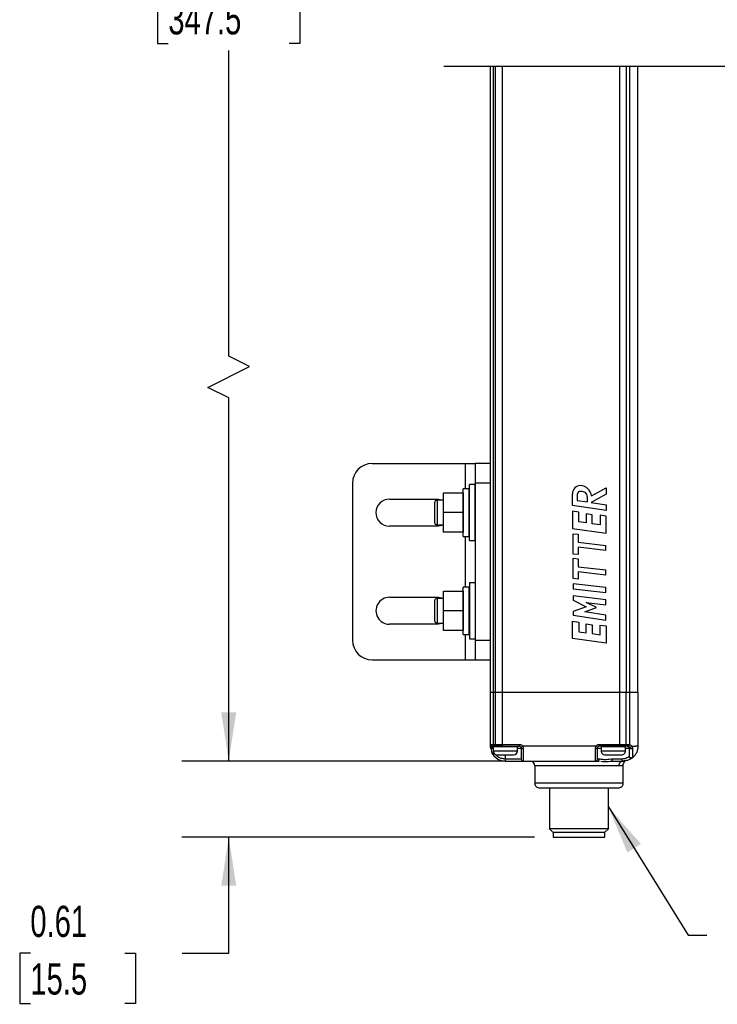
# Model space of a CAD drawing. Header units: inches. Extents: x 0.2 to 10.8, y 0.2 to 8.2.
# Tile 11 of 25: x 3.1 to 5, y 2.6 to 5.2. Entities that reach past the tile are written whole.
import ezdxf

# ---------------------------------------------------------------- set-up
doc = ezdxf.new("R2010")
doc.units = ezdxf.units.IN
doc.header["$MEASUREMENT"] = 0
doc.layers.add('DIMENSIONS', color=140, linetype='Continuous', lineweight=25)
doc.layers.add('TEXT', color=140, linetype='Continuous', lineweight=25)
doc.styles.add('SLDTEXTSTYLE0', font='TXT', dxfattribs={"width": 0.7})
doc.dimstyles.new('SLDDIMSTYLE1', dxfattribs={"dimtxt": 0.084961, "dimasz": 0.13, "dimexe": 0, "dimexo": 0.0625, "dimgap": 0.02124, "dimtad": 0, "dimtih": 1, "dimtoh": 1, "dimlfac": 3, "dimrnd": 1e-09, "dimzin": 12, "dimdsep": 46, "dimtxsty": 'SLDTEXTSTYLE0', "dimsah": 1, "dimcen": 0.09, "dimadec": 0, "dimazin": 3, "dimtfac": 1, "dimtofl": 0, "dimtmove": 0, "dimatfit": 3, "dimfxl": 0, "dimfrac": 2, "dimtolj": 1, "dimtzin": 12, "dimarcsym": 0})
doc.dimstyles.new('SLDDIMSTYLE2', dxfattribs={"dimtxt": 0.084961, "dimasz": 0.13, "dimexe": 0, "dimexo": 0.0625, "dimgap": 0.02124, "dimtad": 0, "dimtih": 1, "dimtoh": 1, "dimlfac": 3, "dimrnd": 1e-09, "dimdsep": 46, "dimtxsty": 'SLDTEXTSTYLE0', "dimsah": 1, "dimcen": 0.09, "dimadec": 0, "dimazin": 2, "dimtfac": 1, "dimtmove": 0, "dimatfit": 0, "dimfxl": 0, "dimfrac": 2, "dimtolj": 1, "dimtzin": 12, "dimarcsym": 0})
doc.dimstyles.new('SLDDIMSTYLE3', dxfattribs={"dimtxt": 0.18, "dimasz": 0.13, "dimexe": 0, "dimexo": 0.0625, "dimgap": 0, "dimtad": 0, "dimtih": 1, "dimtoh": 1, "dimdec": 0, "dimrnd": 1e-09, "dimzin": 0, "dimdsep": 46, "dimtxsty": 'Standard', "dimsah": 1, "dimcen": 0.09, "dimadec": 0, "dimazin": 0, "dimtfac": 0.13, "dimtdec": 0, "dimtofl": 0, "dimtmove": 0, "dimatfit": 3, "dimfxl": 0, "dimfrac": 2, "dimtolj": 1, "dimtzin": 0, "dimarcsym": 0})

# ---------------------------------------------------------------- blocks, each defined once
blk = doc.blocks.new('_D_2')
at = {"layer": 'DIMENSIONS'}
for p, q in [((4.404, 7.0629), (3.5416, 7.0629)), ((3.6666, 7.0629), (3.6666, 5.4366)), ((3.505, 5.2825), (3.4765, 5.2825)), ((3.4765, 5.2825), (3.4765, 5.1475)), ((3.8282, 5.2825), (3.8567, 5.2825)), ((3.8567, 5.2825), (3.8567, 5.1475)), ((3.4765, 5.1475), (3.505, 5.1475)), ((3.8567, 5.1475), (3.8282, 5.1475)), ((3.6666, 4.3111), (3.6666, 5.1285)), ((3.7222, 4.2833), (3.6666, 4.3111)), ((3.611, 4.2278), (3.7222, 4.2833)), ((3.6666, 4.2), (3.611, 4.2278)), ((3.6666, 3.2285), (3.6666, 4.2)), ((4.404, 3.2285), (3.5416, 3.2285))]:
    blk.add_line(p, q, dxfattribs=at)
for points in [[(3.6666, 7.0629), (3.6466, 6.9329), (3.6866, 6.9329)], [(3.6666, 3.2285), (3.6866, 3.3585), (3.6466, 3.3585)]]:
    blk.add_solid(points, dxfattribs=at)
at = {"layer": 'DIMENSIONS', "char_height": 0.08333, "attachment_point": 1, "style": 'SLDTEXTSTYLE0'}
for s, insert in [('13.68', (3.505, 5.409)), ('347.5', (3.505, 5.2549))]:
    blk.add_mtext(s, dxfattribs=dict(at, insert=insert))
blk = doc.blocks.new('_D_3')
at = {"layer": 'DIMENSIONS'}
for p, q in [((3.6666, 3.2285), (3.6666, 3.4785)), ((4.404, 3.2285), (3.5416, 3.2285)), ((4.4841, 3.0251), (3.5416, 3.0251)), ((3.6666, 2.7151), (3.6666, 3.0251)), ((3.1362, 2.7151), (3.1077, 2.7151)), ((3.1077, 2.7151), (3.1077, 2.58)), ((3.3887, 2.7151), (3.4172, 2.7151)), ((3.4172, 2.7151), (3.4172, 2.58)), ((3.5419, 2.7151), (3.6666, 2.7151)), ((3.1077, 2.58), (3.1362, 2.58)), ((3.4172, 2.58), (3.3887, 2.58))]:
    blk.add_line(p, q, dxfattribs=at)
for points in [[(3.6666, 3.2285), (3.6866, 3.3585), (3.6466, 3.3585)], [(3.6666, 3.0251), (3.6466, 2.8951), (3.6866, 2.8951)]]:
    blk.add_solid(points, dxfattribs=at)
at = {"layer": 'DIMENSIONS', "char_height": 0.08333, "attachment_point": 1, "style": 'SLDTEXTSTYLE0'}
for s, insert in [('0.61', (3.1362, 2.8415)), ('15.5', (3.1362, 2.6875))]:
    blk.add_mtext(s, dxfattribs=dict(at, insert=insert))

msp = doc.modelspace()

# ---------------------------------------------------------------- linework, layer by layer
for p, q in [((4.3667, 3.4123), (4.3667, 5.0859)), ((4.3744, 3.4123), (4.3744, 5.0859)), ((4.3787, 5.0859), (4.3787, 3.4123)), ((4.3973, 5.0859), (4.3973, 3.4123)), ((4.7123, 3.4123), (4.7123, 5.0859)), ((4.729, 5.0859), (4.729, 3.4123)), ((4.7377, 5.0859), (4.7377, 3.4123)), ((4.7604, 3.4123), (4.7604, 5.0859)), ((4.0502, 4.0242), (4.2996, 4.0242)), ((4.2996, 4.0242), (4.3258, 4.0242)), ((4.2996, 3.9564), (4.2996, 4.0242)), ((4.3652, 4.0242), (4.3258, 4.0242)), ((4.3258, 4.0242), (4.3258, 3.9717)), ((4.3652, 4.0242), (4.3652, 3.9717)), ((3.9977, 3.9717), (3.9977, 3.5517)), ((4.3093, 3.9564), (4.2935, 3.9564)), ((4.2935, 3.8929), (4.2935, 3.9564)), ((4.3093, 3.8929), (4.3093, 3.9564)), ((4.3254, 3.9679), (4.3099, 3.9679)), ((4.3099, 3.8929), (4.3099, 3.9679)), ((4.3254, 3.8929), (4.3254, 3.9679)), ((4.3652, 3.9717), (4.3258, 3.9717)), ((4.3258, 3.9717), (4.3258, 3.5517)), ((4.3652, 3.9717), (4.3652, 3.5517)), ((4.6361, 3.9373), (4.676, 3.9594)), ((4.676, 3.9594), (4.676, 3.942)), ((4.0962, 3.929), (4.2274, 3.929)), ((4.2408, 3.9257), (4.2235, 3.9257)), ((4.2235, 3.9257), (4.2235, 3.8929)), ((4.2274, 3.929), (4.2408, 3.9264)), ((4.2408, 3.9454), (4.2933, 3.9454)), ((4.2408, 3.8929), (4.2408, 3.9454)), ((4.2933, 3.9454), (4.2933, 3.8929)), ((4.2935, 3.9257), (4.2933, 3.9257)), ((4.3099, 3.9257), (4.3093, 3.9257)), ((4.3258, 3.9257), (4.3254, 3.9257)), ((4.3667, 3.9257), (4.3652, 3.9257)), ((4.5855, 3.912), (4.5855, 3.9431)), ((4.5982, 3.9409), (4.5982, 3.9255)), ((4.5982, 3.9255), (4.6258, 3.9213)), ((4.6258, 3.9213), (4.6258, 3.9333)), ((4.676, 3.942), (4.636, 3.9198)), ((4.2169, 3.9192), (4.2169, 3.8667)), ((4.676, 3.8984), (4.5855, 3.912)), ((4.636, 3.9198), (4.676, 3.9138)), ((4.676, 3.9138), (4.676, 3.8984)), ((4.2235, 3.8929), (4.2235, 3.8601)), ((4.2933, 3.8929), (4.2408, 3.8929)), ((4.2408, 3.8404), (4.2408, 3.8929)), ((4.2933, 3.8929), (4.2933, 3.8404)), ((4.2935, 3.8294), (4.2935, 3.8929)), ((4.3093, 3.8294), (4.3093, 3.8929)), ((4.3099, 3.8179), (4.3099, 3.8929)), ((4.3254, 3.8179), (4.3254, 3.8929)), ((4.5861, 3.8963), (4.5861, 3.8503)), ((4.6028, 3.8939), (4.5861, 3.8963)), ((4.6028, 3.8681), (4.6028, 3.8939)), ((4.6218, 3.8893), (4.6218, 3.8654)), ((4.6385, 3.8869), (4.6218, 3.8893)), ((4.6385, 3.8631), (4.6385, 3.8869)), ((4.6592, 3.8859), (4.6592, 3.8601)), ((4.676, 3.8835), (4.6592, 3.8859)), ((4.676, 3.8375), (4.676, 3.8835)), ((4.2274, 3.8568), (4.0962, 3.8568)), ((4.2235, 3.8601), (4.2408, 3.8601)), ((4.2408, 3.8594), (4.2274, 3.8568)), ((4.2933, 3.8601), (4.2935, 3.8601)), ((4.3093, 3.8601), (4.3099, 3.8601)), ((4.3254, 3.8601), (4.3258, 3.8601)), ((4.3652, 3.8601), (4.3667, 3.8601)), ((4.5861, 3.8503), (4.676, 3.8375)), ((4.6218, 3.8654), (4.6028, 3.8681)), ((4.6592, 3.8601), (4.6385, 3.8631)), ((4.2933, 3.8404), (4.2408, 3.8404)), ((4.2935, 3.8294), (4.3093, 3.8294)), ((4.2996, 3.6939), (4.2996, 3.8294)), ((4.3099, 3.8179), (4.3254, 3.8179)), ((4.5871, 3.7821), (4.5875, 3.8364)), ((4.5875, 3.8364), (4.601, 3.8348)), ((4.601, 3.8348), (4.6008, 3.8139)), ((4.6007, 3.8004), (4.6006, 3.7805)), ((4.6747, 3.7916), (4.6007, 3.8004)), ((4.6008, 3.8139), (4.6747, 3.8052)), ((4.6747, 3.7916), (4.6747, 3.8052)), ((4.6006, 3.7805), (4.5871, 3.7821)), ((4.5871, 3.7164), (4.5875, 3.7707)), ((4.5875, 3.7707), (4.601, 3.7691)), ((4.601, 3.7691), (4.6008, 3.7483)), ((4.6008, 3.7483), (4.6747, 3.7395)), ((4.6747, 3.7259), (4.6747, 3.7395)), ((4.6006, 3.7149), (4.5871, 3.7164)), ((4.6007, 3.7347), (4.6006, 3.7149)), ((4.6747, 3.7259), (4.6007, 3.7347)), ((4.3093, 3.6939), (4.2935, 3.6939)), ((4.2935, 3.6304), (4.2935, 3.6939)), ((4.3093, 3.6304), (4.3093, 3.6939)), ((4.3254, 3.7055), (4.3099, 3.7055)), ((4.3099, 3.7055), (4.3099, 3.6304)), ((4.3254, 3.7055), (4.3254, 3.6304)), ((4.6747, 3.6925), (4.5872, 3.7028)), ((4.5872, 3.7028), (4.5872, 3.6893)), ((4.5872, 3.6893), (4.6747, 3.6789)), ((4.6747, 3.6789), (4.6747, 3.6925)), ((4.0962, 3.6665), (4.2274, 3.6665)), ((4.2408, 3.6633), (4.2235, 3.6633)), ((4.2235, 3.6633), (4.2235, 3.6304)), ((4.2274, 3.6665), (4.2408, 3.664)), ((4.2408, 3.6829), (4.2933, 3.6829)), ((4.2408, 3.6304), (4.2408, 3.6829)), ((4.2933, 3.6829), (4.2933, 3.6304)), ((4.2935, 3.6633), (4.2933, 3.6633)), ((4.3099, 3.6633), (4.3093, 3.6633)), ((4.3258, 3.6633), (4.3254, 3.6633)), ((4.3667, 3.6633), (4.3652, 3.6633)), ((4.5872, 3.67), (4.5872, 3.6584)), ((4.6747, 3.6596), (4.5872, 3.67)), ((4.6747, 3.6461), (4.6747, 3.6596)), ((4.2169, 3.6567), (4.2169, 3.6042)), ((4.5872, 3.6584), (4.6219, 3.6412)), ((4.6219, 3.6412), (4.5872, 3.6284)), ((4.6187, 3.6273), (4.6496, 3.6387)), ((4.6221, 3.6524), (4.6747, 3.6461)), ((4.6496, 3.6387), (4.6221, 3.6524)), ((4.2235, 3.6304), (4.2235, 3.5976)), ((4.2933, 3.6304), (4.2408, 3.6304)), ((4.2408, 3.578), (4.2408, 3.6304)), ((4.2933, 3.6304), (4.2933, 3.578)), ((4.2935, 3.567), (4.2935, 3.6304)), ((4.3093, 3.567), (4.3093, 3.6304)), ((4.3099, 3.6304), (4.3099, 3.5554)), ((4.3254, 3.6304), (4.3254, 3.5554)), ((4.5872, 3.6284), (4.5872, 3.6185)), ((4.5872, 3.6185), (4.6747, 3.6056)), ((4.6747, 3.619), (4.6187, 3.6273)), ((4.6747, 3.6056), (4.6747, 3.619)), ((4.2274, 3.5944), (4.0962, 3.5944)), ((4.2235, 3.5976), (4.2408, 3.5976)), ((4.2408, 3.5969), (4.2274, 3.5944)), ((4.2933, 3.5976), (4.2935, 3.5976)), ((4.3093, 3.5976), (4.3099, 3.5976)), ((4.3254, 3.5976), (4.3258, 3.5976)), ((4.3652, 3.5976), (4.3667, 3.5976)), ((4.5861, 3.5565), (4.5861, 3.6025)), ((4.5861, 3.6025), (4.6028, 3.6002)), ((4.6028, 3.6002), (4.6028, 3.5744)), ((4.6218, 3.5717), (4.6218, 3.5955)), ((4.6218, 3.5955), (4.6385, 3.5931)), ((4.6385, 3.5931), (4.6385, 3.5693)), ((4.6592, 3.5663), (4.6592, 3.5921)), ((4.6592, 3.5921), (4.676, 3.5897)), ((4.676, 3.5897), (4.676, 3.5437)), ((4.2933, 3.578), (4.2408, 3.578)), ((4.2935, 3.567), (4.3093, 3.567)), ((4.2996, 3.4992), (4.2996, 3.567)), ((4.3099, 3.5554), (4.3254, 3.5554)), ((4.676, 3.5437), (4.5861, 3.5565)), ((4.6028, 3.5744), (4.6218, 3.5717)), ((4.6385, 3.5693), (4.6592, 3.5663)), ((4.3258, 3.5517), (4.3258, 3.4992)), ((4.3258, 3.5517), (4.3652, 3.5517)), ((4.3652, 3.5517), (4.3652, 3.4992)), ((4.0502, 3.4992), (4.2996, 3.4992)), ((4.2996, 3.4992), (4.3258, 3.4992)), ((4.3258, 3.4992), (4.3652, 3.4992)), ((4.3667, 3.4123), (4.3744, 3.4123)), ((4.3667, 3.2732), (4.3667, 3.4123)), ((4.3744, 3.4123), (4.3787, 3.4123)), ((4.3744, 3.2732), (4.3744, 3.4123)), ((4.3787, 3.4123), (4.3973, 3.4123)), ((4.3787, 3.4123), (4.3787, 3.2732)), ((4.3973, 3.4123), (4.7123, 3.4123)), ((4.3973, 3.4123), (4.3973, 3.2732)), ((4.7123, 3.4123), (4.729, 3.4123)), ((4.7123, 3.2732), (4.7123, 3.4123)), ((4.729, 3.4123), (4.7377, 3.4123)), ((4.729, 3.2732), (4.729, 3.4123)), ((4.7377, 3.4123), (4.7604, 3.4123)), ((4.7377, 3.4123), (4.7377, 3.2726)), ((4.7604, 3.4123), (4.7604, 3.2679)), ((4.3667, 3.2732), (4.3744, 3.2732)), ((4.3667, 3.2679), (4.3667, 3.2732)), ((4.3781, 3.2679), (4.372, 3.2679)), ((4.372, 3.2653), (4.372, 3.2679)), ((4.3733, 3.267), (4.3733, 3.256)), ((4.4389, 3.267), (4.3733, 3.267)), ((4.3744, 3.2732), (4.3787, 3.2732)), ((4.3825, 3.2679), (4.3781, 3.2679)), ((4.3787, 3.2732), (4.3973, 3.2732)), ((4.3973, 3.2679), (4.3825, 3.2679)), ((4.3831, 3.2673), (4.3832, 3.267)), ((4.3973, 3.2732), (4.4435, 3.2732)), ((4.3973, 3.2732), (4.3973, 3.2679)), ((4.3973, 3.2679), (4.4435, 3.2679)), ((4.4291, 3.2673), (4.3999, 3.2673)), ((4.4291, 3.2673), (4.4291, 3.2679)), ((4.4291, 3.267), (4.4291, 3.2673)), ((4.4389, 3.256), (4.4389, 3.267)), ((4.4435, 3.2732), (4.4435, 3.2679)), ((4.6483, 3.2679), (4.4526, 3.2679)), ((4.6574, 3.2732), (4.7123, 3.2732)), ((4.6574, 3.2732), (4.6574, 3.2679)), ((4.7123, 3.2679), (4.6574, 3.2679)), ((4.662, 3.267), (4.662, 3.256)), ((4.7276, 3.267), (4.662, 3.267)), ((4.6719, 3.2679), (4.6719, 3.2673)), ((4.6719, 3.2673), (4.6719, 3.267)), ((4.7178, 3.2673), (4.6719, 3.2673)), ((4.7123, 3.2679), (4.7123, 3.2732)), ((4.7123, 3.2732), (4.729, 3.2732)), ((4.7268, 3.2679), (4.7123, 3.2679)), ((4.7178, 3.267), (4.7178, 3.2673)), ((4.7322, 3.2679), (4.7268, 3.2679)), ((4.7276, 3.256), (4.7276, 3.267)), ((4.729, 3.2732), (4.7344, 3.2732)), ((4.7322, 3.2679), (4.7339, 3.2676)), ((4.7344, 3.2732), (4.7377, 3.2726)), ((4.7444, 3.2679), (4.7543, 3.2679)), ((4.7604, 3.2679), (4.7543, 3.2679)), ((4.3724, 3.2627), (4.3733, 3.2627)), ((4.3733, 3.26), (4.3724, 3.2627)), ((4.3733, 3.256), (4.4389, 3.256)), ((4.3842, 3.2451), (4.428, 3.2451)), ((4.4061, 3.2338), (4.4061, 3.2451)), ((4.4488, 3.2627), (4.4488, 3.2338)), ((4.454, 3.2619), (4.454, 3.2285)), ((4.6469, 3.2285), (4.6469, 3.2619)), ((4.6522, 3.2338), (4.6522, 3.2627)), ((4.6522, 3.2627), (4.662, 3.2627)), ((4.662, 3.256), (4.7276, 3.256)), ((4.673, 3.2451), (4.7167, 3.2451)), ((4.7276, 3.2627), (4.7375, 3.2627)), ((4.7375, 3.2419), (4.7373, 3.2414)), ((4.7375, 3.2627), (4.7375, 3.2419)), ((4.7376, 3.2406), (4.7375, 3.2418)), ((4.7376, 3.2406), (4.7375, 3.2418)), ((4.4488, 3.2338), (4.4061, 3.2338)), ((4.4061, 3.2285), (4.4061, 3.2338)), ((4.4061, 3.2285), (4.454, 3.2285)), ((4.454, 3.2285), (4.6469, 3.2285)), ((4.4849, 3.2154), (4.4849, 3.1695)), ((4.7093, 3.2154), (4.4849, 3.2154)), ((4.6469, 3.2285), (4.6528, 3.2285)), ((4.6574, 3.2338), (4.6522, 3.2338)), ((4.6528, 3.2285), (4.6569, 3.2282)), ((4.6918, 3.2285), (4.7211, 3.2285)), ((4.7182, 3.2338), (4.6922, 3.2338)), ((4.7211, 3.1695), (4.7211, 3.2171)), ((4.7448, 3.2367), (4.7459, 3.2374)), ((4.7461, 3.2378), (4.7459, 3.2373)), ((4.7211, 3.1695), (4.4849, 3.1695)), ((4.6038, 3.1564), (4.498, 3.1564)), ((4.5386, 3.1564), (4.5013, 3.1564)), ((4.5242, 3.1564), (4.5242, 3.0474)), ((4.603, 3.1564), (4.5386, 3.1564)), ((4.6673, 3.1564), (4.603, 3.1564)), ((4.7078, 3.1564), (4.6038, 3.1564)), ((4.7047, 3.1564), (4.6673, 3.1564)), ((4.6817, 3.0474), (4.6817, 3.1564)), ((4.5242, 3.0474), (4.5334, 3.0382)), ((4.6817, 3.0474), (4.5242, 3.0474)), ((4.5334, 3.0382), (4.6725, 3.0382)), ((4.5341, 3.0382), (4.5341, 3.0251)), ((4.6719, 3.0251), (4.6719, 3.0382)), ((4.6725, 3.0382), (4.6817, 3.0474)), ((4.5341, 3.0251), (4.5476, 3.0251)), ((4.5476, 3.0251), (4.6719, 3.0251))]:
    msp.add_line(p, q)
at = {"flags": 128}
for points in [[(4.4526, 3.2679), (4.4509, 3.2669), (4.4494, 3.2661), (4.4484, 3.2655), (4.4481, 3.2653)], [(4.6529, 3.2653), (4.6525, 3.2655), (4.6515, 3.2661), (4.6501, 3.2669), (4.6483, 3.2679)], [(4.7268, 3.2679), (4.7272, 3.268), (4.7276, 3.2683), (4.728, 3.2688), (4.7283, 3.2694), (4.7286, 3.2702), (4.7288, 3.2711), (4.7289, 3.2721), (4.729, 3.2732)], [(4.7322, 3.2679), (4.7333, 3.2678), (4.7342, 3.2675)], [(4.7363, 3.2659), (4.7366, 3.2656), (4.737, 3.2648)], [(4.3724, 3.2627), (4.3704, 3.2623), (4.3687, 3.2621), (4.3676, 3.2619), (4.3672, 3.2619)], [(4.4389, 3.2627), (4.4416, 3.2627), (4.4455, 3.2627), (4.4479, 3.2627), (4.4488, 3.2627)], [(4.7372, 3.2643), (4.7374, 3.2637), (4.7375, 3.2627)], [(4.7461, 3.2619), (4.7461, 3.2532), (4.7461, 3.2459), (4.7461, 3.2406), (4.7461, 3.2378)]]:
    msp.add_lwpolyline(points, dxfattribs=at)
for centre, radius, start, end in [((4.0502, 3.9717), 0.0525, 90, 180), ((4.6073, 3.9434), 0.0218, 90, 180.8016), ((4.6086, 3.9335), 0.0162, 57.5631, 104.2232), ((4.6062, 3.9354), 0.0299, 3.6635, 87.9242), ((4.0962, 3.8929), 0.0361, 90, 270), ((4.2235, 3.9192), 0.00656, 89.9999, 179.9996), ((4.6066, 3.9409), 0.00847, 103.6947, 180.0001), ((4.6104, 3.9333), 0.0155, 0.0001, 63.4591), ((4.2235, 3.8667), 0.00656, 179.9999, 270.0001), ((4.0962, 3.6304), 0.0361, 89.9999, 270.0001), ((4.2235, 3.6567), 0.00656, 90.0007, 179.9993), ((4.2235, 3.6042), 0.00656, 180.0007, 269.9993), ((4.0502, 3.5517), 0.0525, 180, 270), ((4.372, 3.2732), 0.00525, 179.9998, 270.0002), ((4.3791, 3.2725), 0.00469, 171.9499, 258.5797), ((4.3834, 3.2725), 0.00469, 171.9501, 258.5781), ((4.4435, 3.2627), 0.00525, 30.0003, 89.9985), ((4.4435, 3.2627), 0.00525, 359.9995, 30.0012), ((4.6574, 3.2627), 0.00525, 90.0016, 149.9984), ((4.4061, 3.2679), 0.0394, 188.85, 269.9998), ((4.3842, 3.256), 0.0109, 180, 270), ((4.428, 3.256), 0.0109, 270, 0), ((4.673, 3.256), 0.0109, 179.9995, 270.0005), ((4.7167, 3.256), 0.0109, 269.9995, 0.0005), ((4.454, 3.2338), 0.00525, 180.0005, 269.9984), ((4.4717, 3.2154), 0.0131, 0.0004, 90.0001), ((4.6469, 3.2338), 0.00525, 270.0011, 359.9995), ((4.498, 3.1695), 0.0131, 179.9992, 270.0004), ((4.708, 3.1695), 0.0131, 269.9996, 0.0004)]:
    msp.add_arc(centre, radius, start, end)
for points, knots in [([(4.3667, 3.2679), (4.3668, 3.2675), (4.3671, 3.2667), (4.3684, 3.2659), (4.37, 3.2654), (4.3713, 3.2653), (4.372, 3.2653)], [0, 0, 0, 0, 0.171133, 0.396136, 0.680398, 1, 1, 1, 1]), ([(4.3672, 3.2619), (4.3671, 3.2629), (4.3668, 3.2649), (4.3668, 3.2669), (4.3667, 3.2679)], [0, 0, 0, 0, 0.518939, 1, 1, 1, 1]), ([(4.3724, 3.2627), (4.3723, 3.2631), (4.372, 3.264), (4.372, 3.2648), (4.372, 3.2653)], [0, 0, 0, 0, 0.509777, 1, 1, 1, 1]), ([(4.4435, 3.2732), (4.4444, 3.2731), (4.4463, 3.273), (4.4488, 3.2718), (4.4511, 3.2702), (4.4521, 3.2687), (4.4526, 3.2679)], [0, 0, 0, 0, 0.249221, 0.499947, 0.749227, 1, 1, 1, 1]), ([(4.4481, 3.2653), (4.4483, 3.2649), (4.4487, 3.264), (4.4487, 3.2631), (4.4488, 3.2627)], [0, 0, 0, 0, 0.513336, 1, 1, 1, 1]), ([(4.4526, 3.2679), (4.453, 3.2669), (4.4538, 3.265), (4.454, 3.2629), (4.454, 3.2619)], [0, 0, 0, 0, 0.496267, 1, 1, 1, 1]), ([(4.6469, 3.2619), (4.647, 3.2629), (4.6471, 3.265), (4.6479, 3.2669), (4.6483, 3.2679)], [0, 0, 0, 0, 0.503735, 1, 1, 1, 1]), ([(4.6483, 3.2679), (4.6488, 3.2687), (4.6499, 3.2702), (4.6521, 3.2718), (4.6547, 3.273), (4.6565, 3.2731), (4.6574, 3.2732)], [0, 0, 0, 0, 0.249218, 0.499949, 0.749229, 1, 1, 1, 1]), ([(4.6522, 3.2627), (4.6522, 3.2631), (4.6523, 3.264), (4.6527, 3.2649), (4.6529, 3.2653)], [0, 0, 0, 0, 0.4868431, 1, 1, 1, 1]), ([(4.7322, 3.2679), (4.7325, 3.268), (4.7333, 3.2683), (4.7339, 3.2696), (4.7344, 3.2712), (4.7344, 3.2725), (4.7344, 3.2732)], [0, 0, 0, 0, 0.154572, 0.376379, 0.667906, 1, 1, 1, 1]), ([(4.7377, 3.2726), (4.7376, 3.2723), (4.7374, 3.2716), (4.737, 3.2705), (4.7364, 3.2696), (4.7359, 3.2687), (4.7353, 3.2681), (4.7347, 3.2676), (4.7342, 3.2676), (4.7339, 3.2676)], [0, 0, 0, 0, 0.16598, 0.337449, 0.502999, 0.651471, 0.775068, 0.871493, 1, 1, 1, 1]), ([(4.7339, 3.2676), (4.7339, 3.2676), (4.7346, 3.2674), (4.7357, 3.2668), (4.7364, 3.2658), (4.7368, 3.2653)], [0, 0, 0, 0, 0.059676, 0.522329, 1, 1, 1, 1]), ([(4.7444, 3.2679), (4.7441, 3.2677), (4.7435, 3.2671), (4.7424, 3.2664), (4.7411, 3.2657), (4.7398, 3.2652), (4.7387, 3.2649), (4.7378, 3.2648), (4.7371, 3.2649), (4.7369, 3.2652), (4.7368, 3.2653)], [0, 0, 0, 0, 0.1356851, 0.2954971, 0.4673587, 0.632921, 0.7738659, 0.8795621, 0.9510133, 1, 1, 1, 1]), ([(4.7368, 3.2653), (4.737, 3.2648), (4.7374, 3.264), (4.7375, 3.2631), (4.7375, 3.2627)], [0, 0, 0, 0, 0.527014, 1, 1, 1, 1]), ([(4.7377, 3.2726), (4.7391, 3.2721), (4.7418, 3.2711), (4.7436, 3.2689), (4.7444, 3.2679)], [0, 0, 0, 0, 0.5340326, 1, 1, 1, 1]), ([(4.7444, 3.2679), (4.7449, 3.2669), (4.7458, 3.265), (4.746, 3.2629), (4.7461, 3.2619)], [0, 0, 0, 0, 0.510068, 1, 1, 1, 1]), ([(4.7604, 3.2679), (4.7603, 3.265), (4.7599, 3.2591), (4.7569, 3.2508), (4.7523, 3.2433), (4.748, 3.2393), (4.7459, 3.2373)], [0, 0, 0, 0, 0.250002, 0.5, 0.749999, 1, 1, 1, 1]), ([(4.3773, 3.241), (4.3758, 3.2429), (4.3727, 3.2465), (4.3707, 3.2507), (4.3698, 3.2528)], [0, 0, 0, 0, 0.516767, 1, 1, 1, 1]), ([(4.4061, 3.2338), (4.4023, 3.2342), (4.3943, 3.2351), (4.3853, 3.2398), (4.3819, 3.2444), (4.381, 3.2456)], [0, 0, 0, 0, 0.404804, 0.836384, 1, 1, 1, 1]), ([(4.4488, 3.2627), (4.4489, 3.2625), (4.4493, 3.2622), (4.4505, 3.2621), (4.4521, 3.2619), (4.4533, 3.2619), (4.454, 3.2619)], [0, 0, 0, 0, 0.093637, 0.310098, 0.627445, 1, 1, 1, 1]), ([(4.6469, 3.2619), (4.6476, 3.2619), (4.6488, 3.2619), (4.6504, 3.2621), (4.6516, 3.2622), (4.652, 3.2625), (4.6522, 3.2627)], [0, 0, 0, 0, 0.372562, 0.689908, 0.906363, 1, 1, 1, 1]), ([(4.7373, 3.2414), (4.7366, 3.2408), (4.7347, 3.2391), (4.7308, 3.2367), (4.7251, 3.2343), (4.7206, 3.234), (4.7182, 3.2338)], [0, 0, 0, 0, 0.136024, 0.362, 0.652643, 1, 1, 1, 1]), ([(4.7459, 3.2373), (4.7455, 3.2371), (4.7448, 3.2366), (4.7434, 3.2362), (4.7418, 3.2361), (4.7403, 3.2366), (4.7389, 3.2375), (4.738, 3.2387), (4.7374, 3.2401), (4.7374, 3.241), (4.7373, 3.2414)], [0, 0, 0, 0, 0.107136, 0.227998, 0.360244, 0.499141, 0.638242, 0.770983, 0.89241, 1, 1, 1, 1]), ([(4.7461, 3.2619), (4.7456, 3.2618), (4.7447, 3.2617), (4.7434, 3.2616), (4.7419, 3.2616), (4.7405, 3.2617), (4.7393, 3.2618), (4.7384, 3.2621), (4.7377, 3.2623), (4.7375, 3.2626), (4.7375, 3.2627)], [0, 0, 0, 0, 0.143879, 0.305476, 0.472604, 0.632562, 0.773295, 0.884596, 0.959622, 1, 1, 1, 1]), ([(4.7461, 3.2378), (4.7457, 3.2376), (4.7448, 3.237), (4.7434, 3.2366), (4.7419, 3.2367), (4.7405, 3.2371), (4.7392, 3.2379), (4.7382, 3.239), (4.7376, 3.2404), (4.7375, 3.2414), (4.7375, 3.2419)], [0, 0, 0, 0, 0.1251807, 0.2506675, 0.3762535, 0.5017067, 0.6268406, 0.7515562, 0.8758933, 1, 1, 1, 1]), ([(4.6528, 3.2285), (4.6534, 3.2286), (4.6546, 3.2288), (4.6561, 3.23), (4.6572, 3.2318), (4.6573, 3.2331), (4.6574, 3.2338)], [0, 0, 0, 0, 0.234797, 0.478777, 0.735167, 1, 1, 1, 1]), ([(4.6922, 3.2338), (4.6893, 3.2336), (4.6852, 3.2333), (4.6785, 3.2324), (4.6728, 3.2317), (4.6677, 3.2321), (4.6646, 3.2326), (4.6616, 3.2332), (4.6591, 3.2336), (4.6574, 3.2338)], [0, 0, 0, 0, 0.248389, 0.349612, 0.581303, 0.737078, 0.782378, 0.853834, 1, 1, 1, 1]), ([(4.6615, 3.2279), (4.6645, 3.2276), (4.6746, 3.2266), (4.6847, 3.2278), (4.6918, 3.2285)], [0, 0, 0, 0, 0.29059, 1, 1, 1, 1]), ([(4.6918, 3.2285), (4.6919, 3.2287), (4.6921, 3.2292), (4.6921, 3.2303), (4.6922, 3.2319), (4.6922, 3.2331), (4.6922, 3.2338)], [0, 0, 0, 0, 0.07937, 0.296021, 0.619136, 1, 1, 1, 1]), ([(4.7211, 3.2285), (4.7195, 3.2283), (4.7164, 3.2279), (4.7125, 3.2248), (4.7098, 3.2205), (4.7094, 3.2171), (4.7093, 3.2154)], [0, 0, 0, 0, 0.237734, 0.482829, 0.737982, 1, 1, 1, 1]), ([(4.7211, 3.2171), (4.7211, 3.2171), (4.7221, 3.2173), (4.7176, 3.2162), (4.7163, 3.216), (4.715, 3.2158), (4.7129, 3.2155), (4.711, 3.2155), (4.7093, 3.2154)], [0, 0, 0, 0, 0.000183, 0.256015, 0.454261, 0.52565, 0.569049, 1, 1, 1, 1]), ([(4.7211, 3.2285), (4.7207, 3.2286), (4.7198, 3.2289), (4.7189, 3.2302), (4.7183, 3.2318), (4.7182, 3.2331), (4.7182, 3.2338)], [0, 0, 0, 0, 0.180792, 0.407999, 0.687997, 1, 1, 1, 1]), ([(4.7459, 3.2373), (4.7449, 3.2366), (4.7424, 3.2347), (4.7373, 3.2319), (4.73, 3.2291), (4.7242, 3.2288), (4.7211, 3.2285)], [0, 0, 0, 0, 0.132439, 0.355468, 0.647096, 1, 1, 1, 1]), ([(4.7211, 3.217), (4.7212, 3.2186), (4.7215, 3.2212), (4.7231, 3.2243), (4.7243, 3.2257), (4.7249, 3.2264)], [0, 0, 0, 0, 0.478442, 0.73642, 1, 1, 1, 1]), ([(4.723, 3.2239), (4.7245, 3.2257), (4.7261, 3.2277), (4.7245, 3.2279), (4.7245, 3.2279)], [0, 0, 0, 0, 0.959965, 1, 1, 1, 1])]:
    msp.add_open_spline(points, degree=3, knots=knots)
at = {"layer": 'DIMENSIONS', "color": 140}
msp.add_line((5.3895, 5.0859), (4.2417, 5.0859), dxfattribs=at)

# ---------------------------------------------------------------- dimensions: what is measured, and where the dimension line sits
at = {"layer": 'DIMENSIONS'}
dim = msp.add_linear_dim(base=(3.6666, 3.2285), p1=(4.454, 7.0629), p2=(4.454, 3.2285), angle=90, text='13.68', dimstyle='SLDDIMSTYLE1', dxfattribs=at)
dim.commit()
dim.dimension.update_dxf_attribs({"geometry": '_D_2', "text_midpoint": (3.6666, 5.2825), "dimtype": 160})
dim = msp.add_linear_dim(base=(3.6666, 3.0251), p1=(4.454, 3.2285), p2=(4.5341, 3.0251), angle=90, dimstyle='SLDDIMSTYLE2', dxfattribs=at)
dim.commit()
dim.dimension.update_dxf_attribs({"geometry": '_D_3', "text_midpoint": (3.6666, 2.7151), "dimtype": 160})

# ---------------------------------------------------------------- leaders
at = {"layer": 'TEXT'}
msp.add_leader([(4.6817, 3.1058), (4.8952, 2.763), (4.945, 2.763)], dimstyle='SLDDIMSTYLE3', dxfattribs=at)

doc.saveas('drawing.dxf')
